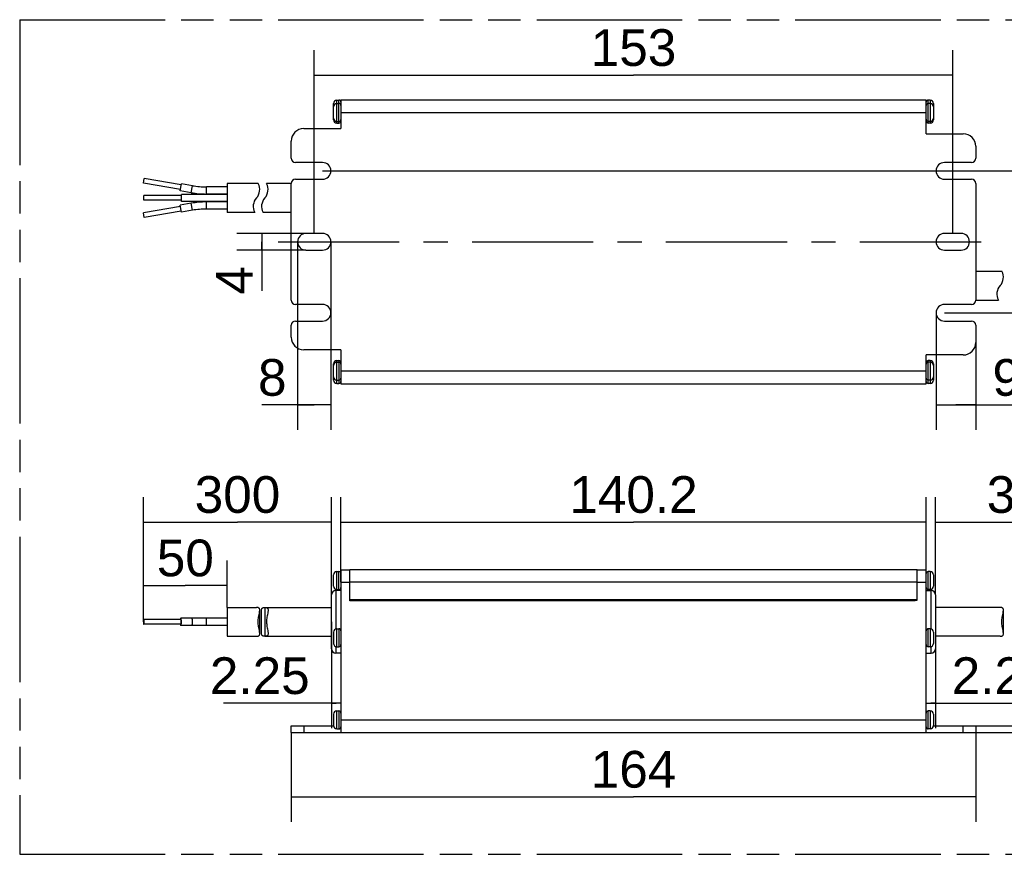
# Model space of a CAD drawing. Header units: millimetres. Extents: x 0 to 210, y 0 to 297.
# Tile 3 of 10: x 50 to 109, y 133 to 183. Entities that reach past the tile are written whole.
import ezdxf
from ezdxf.enums import TextEntityAlignment as Align

# ---------------------------------------------------------------- set-up
doc = ezdxf.new("R2010")
doc.units = ezdxf.units.MM
doc.header["$LTSCALE"] = 19.36
doc.linetypes.add('CENTER', pattern=[0.6, 0.375, -0.075, 0.075, -0.075])
doc.linetypes.add('PHANTOM', pattern=[0.8, 0.45, -0.05, 0.1, -0.05, 0.1, -0.05])
doc.layers.get('0').update_dxf_attribs({"linetype": 'CONTINUOUS'})
for name, color, linetype in [('DEFAULT_3', 7, 'PHANTOM'), ('Z_AXIS', 7, 'CONTINUOUS'), ('Z_DIM_2D', 7, 'CONTINUOUS')]:
    doc.layers.add(name, color=color, linetype=linetype)
doc.styles.add('TEXTSTYLE_3', font='helveticaneueltw1g-ltcn.otf')
doc.dimstyles.new('DIMSTYLE_2', dxfattribs={"dimtxt": 2.2, "dimasz": 3.5, "dimexe": 1.5, "dimexo": 0, "dimgap": 0.55, "dimtad": 1, "dimdec": 4, "dimlfac": 4, "dimdsep": 46, "dimtxsty": 'TEXTSTYLE_3', "dimblk": '_FILLED', "dimblk1": '_FILLED', "dimblk2": '_FILLED', "dimcen": 0.09, "dimclrt": 5, "dimadec": 4, "dimazin": 2, "dimtp": 0.5, "dimtm": 0.5, "dimtfac": 1, "dimtdec": 4, "dimtofl": 0, "dimtmove": 0, "dimatfit": 3, "dimldrblk": '_FILLED', "dimfxl": 0, "dimtolj": 1, "dimarcsym": 0})
doc.dimstyles.new('DIMSTYLE_3', dxfattribs={"dimtxt": 2.2, "dimasz": 3.5, "dimexe": 1.5, "dimexo": 0, "dimgap": 0.55, "dimtad": 1, "dimdec": 1, "dimlfac": 4, "dimdsep": 46, "dimtxsty": 'TEXTSTYLE_3', "dimblk": '_FILLED', "dimblk1": '_FILLED', "dimblk2": '_FILLED', "dimcen": 0.09, "dimclrt": 5, "dimadec": 4, "dimazin": 2, "dimtp": 0.3, "dimtm": 0.3, "dimtfac": 1, "dimtdec": 1, "dimtofl": 0, "dimtmove": 0, "dimatfit": 3, "dimldrblk": '_FILLED', "dimfxl": 0, "dimtolj": 1, "dimarcsym": 0})
doc.dimstyles.new('DIMSTYLE_4', dxfattribs={"dimtxt": 2.2, "dimasz": 3.5, "dimexe": 1.5, "dimexo": 0, "dimgap": 0.55, "dimtad": 1, "dimdec": 1, "dimlfac": 4, "dimdsep": 46, "dimtxsty": 'TEXTSTYLE_3', "dimblk": '_FILLED', "dimblk1": '_FILLED', "dimblk2": '_FILLED', "dimcen": 0.09, "dimclrt": 5, "dimadec": 4, "dimazin": 2, "dimtp": 0.2, "dimtm": 0.2, "dimtfac": 1, "dimtdec": 1, "dimtofl": 0, "dimtmove": 0, "dimatfit": 3, "dimldrblk": '_FILLED', "dimfxl": 0, "dimtolj": 1, "dimarcsym": 0})
doc.dimstyles.new('DIMSTYLE_5', dxfattribs={"dimtxt": 2.2, "dimasz": 3.5, "dimexe": 1.5, "dimexo": 0, "dimgap": 0.55, "dimtad": 1, "dimdec": 4, "dimlfac": 4, "dimdsep": 46, "dimtxsty": 'TEXTSTYLE_3', "dimblk": '_FILLED', "dimblk1": '_FILLED', "dimblk2": '_FILLED', "dimcen": 0.09, "dimclrt": 5, "dimadec": 4, "dimazin": 2, "dimtp": 0.1, "dimtm": 0.1, "dimtfac": 1, "dimtdec": 4, "dimtofl": 0, "dimtmove": 0, "dimatfit": 3, "dimldrblk": '_FILLED', "dimfxl": 0, "dimtolj": 1, "dimarcsym": 0})
doc.dimstyles.new('DIMSTYLE_6', dxfattribs={"dimtxt": 2.2, "dimasz": 3.5, "dimexe": 1.5, "dimexo": 0, "dimgap": 0.55, "dimtad": 1, "dimdec": 4, "dimlfac": 4, "dimdsep": 46, "dimtxsty": 'TEXTSTYLE_3', "dimblk": '_FILLED', "dimblk1": '_FILLED', "dimblk2": '_FILLED', "dimcen": 0.09, "dimclrt": 5, "dimadec": 4, "dimazin": 2, "dimtp": 0.2, "dimtm": 0.2, "dimtfac": 1, "dimtdec": 4, "dimtofl": 0, "dimtmove": 0, "dimatfit": 3, "dimldrblk": '_FILLED', "dimfxl": 0, "dimtolj": 1, "dimarcsym": 0})
doc.dimstyles.new('DIMSTYLE_7', dxfattribs={"dimtxt": 2.2, "dimasz": 3.5, "dimexe": 1.5, "dimexo": 0, "dimgap": 0.55, "dimtad": 1, "dimdec": 1, "dimlfac": 4, "dimdsep": 46, "dimtxsty": 'TEXTSTYLE_3', "dimblk": '_FILLED', "dimblk1": '_FILLED', "dimblk2": '_FILLED', "dimcen": 0.09, "dimclrt": 5, "dimadec": 4, "dimazin": 2, "dimtp": 0.1, "dimtm": 0.1, "dimtfac": 1, "dimtdec": 1, "dimtofl": 0, "dimtmove": 0, "dimatfit": 3, "dimldrblk": '_FILLED', "dimfxl": 0, "dimtolj": 1, "dimarcsym": 0})
doc.dimstyles.new('DIMSTYLE_8', dxfattribs={"dimtxt": 2.2, "dimasz": 3.5, "dimexe": 1.5, "dimexo": 0, "dimgap": 0.55, "dimtad": 1, "dimlfac": 4, "dimdsep": 46, "dimtxsty": 'TEXTSTYLE_3', "dimblk": '_FILLED', "dimblk1": '_FILLED', "dimblk2": '_FILLED', "dimcen": 0.09, "dimclrt": 5, "dimadec": 4, "dimazin": 2, "dimtp": 0.1, "dimtm": 0.1, "dimtfac": 1, "dimtofl": 0, "dimtmove": 0, "dimatfit": 3, "dimldrblk": '_FILLED', "dimfxl": 0, "dimtolj": 1, "dimarcsym": 0})

# ---------------------------------------------------------------- blocks, each defined once
blk = doc.blocks.new('*D3')
at = {"layer": 'Z_DIM_2D', "color": 2, "linetype": 'Continuous', "transparency": 16777216}
for p, q in [((69.376, 148.98), (69.376, 154.085)), ((104.426, 148.98), (104.426, 154.085)), ((69.376, 152.585), (86.901, 152.585)), ((104.426, 152.585), (86.901, 152.585))]:
    blk.add_line(p, q, dxfattribs=at)
at = {"layer": 'Z_DIM_2D', "color": 5, "linetype": 'Continuous', "transparency": 16777216, "style": 'TEXTSTYLE_3'}
blk.add_text('140.2', height=2.2, dxfattribs=at).set_placement((86.901, 153.135), align=Align.CENTER)
blk = doc.blocks.new('_FILLED')
at = {"color": 0, "linetype": 'ByBlock'}
blk.add_solid([(0, 0), (-1, 0.125), (-1, -0.125)], dxfattribs=at)
blk = doc.blocks.new('_NONE')
blk = doc.blocks.new('*D5')
at = {"layer": 'Z_DIM_2D', "color": 2, "linetype": 'Continuous', "transparency": 16777216}
for p, q in [((66.401, 139.98), (66.401, 134.623)), ((107.401, 139.98), (107.401, 134.623)), ((66.401, 136.123), (86.901, 136.123)), ((107.401, 136.123), (86.901, 136.123))]:
    blk.add_line(p, q, dxfattribs=at)
at = {"layer": 'Z_DIM_2D', "color": 5, "linetype": 'Continuous', "transparency": 16777216, "style": 'TEXTSTYLE_3'}
blk.add_text('164', height=2.2, dxfattribs=at).set_placement((86.901, 136.673), align=Align.CENTER)
blk = doc.blocks.new('*D6')
at = {"layer": 'Z_DIM_2D', "color": 2, "linetype": 'Continuous', "transparency": 16777216}
for p, q in [((57.538, 153.135), (57.538, 154.085)), ((68.813, 153.135), (68.813, 154.085)), ((57.538, 146.605), (57.538, 153.135)), ((68.813, 148.23), (68.813, 153.135)), ((57.538, 152.585), (63.176, 152.585)), ((68.813, 152.585), (63.176, 152.585))]:
    blk.add_line(p, q, dxfattribs=at)
at = {"layer": 'Z_DIM_2D', "color": 5, "linetype": 'Continuous', "transparency": 16777216, "style": 'TEXTSTYLE_3'}
blk.add_text('300', height=2.2, dxfattribs=at).set_placement((63.176, 153.135), align=Align.CENTER)
blk = doc.blocks.new('*D7')
at = {"layer": 'Z_DIM_2D', "color": 2, "linetype": 'Continuous', "transparency": 16777216}
for p, q in [((57.538, 149.336), (57.538, 150.286)), ((62.563, 149.336), (62.563, 150.286)), ((57.538, 146.605), (57.538, 149.336)), ((62.563, 147.468), (62.563, 149.336)), ((57.538, 148.786), (60.051, 148.786)), ((62.563, 148.786), (60.051, 148.786))]:
    blk.add_line(p, q, dxfattribs=at)
at = {"layer": 'Z_DIM_2D', "color": 5, "linetype": 'Continuous', "transparency": 16777216, "style": 'TEXTSTYLE_3'}
blk.add_text('50', height=2.2, dxfattribs=at).set_placement((60.051, 149.336), align=Align.CENTER)
blk = doc.blocks.new('*D8')
at = {"layer": 'Z_DIM_2D', "color": 2, "linetype": 'Continuous', "transparency": 16777216}
for p, q in [((104.988, 153.135), (104.988, 154.085)), ((116.263, 153.135), (116.263, 154.085)), ((104.988, 148.23), (104.988, 153.135)), ((116.263, 146.605), (116.263, 153.135)), ((104.988, 152.585), (110.625, 152.585)), ((116.263, 152.585), (110.625, 152.585))]:
    blk.add_line(p, q, dxfattribs=at)
at = {"layer": 'Z_DIM_2D', "color": 5, "linetype": 'Continuous', "transparency": 16777216, "style": 'TEXTSTYLE_3'}
blk.add_text('300', height=2.2, dxfattribs=at).set_placement((110.625, 153.135), align=Align.CENTER)
blk = doc.blocks.new('*D10')
at = {"layer": 'Z_DIM_2D', "color": 2, "linetype": 'Continuous', "transparency": 16777216}
for p, q in [((67.276, 169.874), (63.135, 169.874)), ((64.635, 169.874), (64.635, 169.374)), ((64.635, 168.874), (64.635, 169.374)), ((64.635, 169.374), (64.635, 166.441)), ((67.276, 168.874), (63.135, 168.874))]:
    blk.add_line(p, q, dxfattribs=at)
at = {"layer": 'Z_DIM_2D', "color": 5, "linetype": 'Continuous', "transparency": 16777216, "style": 'TEXTSTYLE_3'}
blk.add_text('4', height=2.2, rotation=90, dxfattribs=at).set_placement((64.085, 167.918), align=Align.RIGHT)
blk = doc.blocks.new('*D11')
at = {"layer": 'Z_DIM_2D', "color": 2, "linetype": 'Continuous', "transparency": 16777216}
for p, q in [((68.276, 173.624), (121.774, 173.624)), ((120.274, 173.624), (120.274, 169.374)), ((120.274, 165.124), (120.274, 169.374)), ((105.526, 165.124), (121.774, 165.124))]:
    blk.add_line(p, q, dxfattribs=at)
at = {"layer": 'Z_DIM_2D', "color": 5, "linetype": 'Continuous', "transparency": 16777216, "style": 'TEXTSTYLE_3'}
blk.add_text('34', height=2.2, rotation=90, dxfattribs=at).set_placement((119.724, 169.374), align=Align.CENTER)
blk = doc.blocks.new('*D12')
at = {"layer": 'Z_DIM_2D', "color": 2, "linetype": 'Continuous', "transparency": 16777216}
for p, q in [((66.776, 169.374), (66.776, 158.1)), ((68.776, 169.374), (68.776, 158.1)), ((67.776, 159.6), (64.637, 159.6)), ((66.776, 159.6), (67.776, 159.6)), ((68.776, 159.6), (67.776, 159.6))]:
    blk.add_line(p, q, dxfattribs=at)
at = {"layer": 'Z_DIM_2D', "color": 5, "linetype": 'Continuous', "transparency": 16777216, "style": 'TEXTSTYLE_3'}
blk.add_text('8', height=2.2, dxfattribs=at).set_placement((66.115, 160.15), align=Align.RIGHT)
blk = doc.blocks.new('*D13')
at = {"layer": 'Z_DIM_2D', "color": 2, "linetype": 'Continuous', "transparency": 16777216}
for p, q in [((67.776, 169.874), (67.776, 180.86)), ((106.026, 169.874), (106.026, 180.86)), ((67.776, 179.36), (86.901, 179.36)), ((106.026, 179.36), (86.901, 179.36))]:
    blk.add_line(p, q, dxfattribs=at)
at = {"layer": 'Z_DIM_2D', "color": 5, "linetype": 'Continuous', "transparency": 16777216, "style": 'TEXTSTYLE_3'}
blk.add_text('153', height=2.2, dxfattribs=at).set_placement((86.901, 179.91), align=Align.CENTER)
blk = doc.blocks.new('*D14')
at = {"layer": 'Z_DIM_2D', "color": 2, "linetype": 'Continuous', "transparency": 16777216}
for p, q in [((105.026, 165.124), (105.026, 158.1)), ((107.401, 163.343), (107.401, 158.1)), ((105.026, 159.6), (106.213, 159.6)), ((107.401, 159.6), (106.213, 159.6)), ((106.213, 159.6), (112.097, 159.6))]:
    blk.add_line(p, q, dxfattribs=at)
at = {"layer": 'Z_DIM_2D', "color": 5, "linetype": 'Continuous', "transparency": 16777216, "style": 'TEXTSTYLE_3'}
blk.add_text('9.5', height=2.2, dxfattribs=at).set_placement((108.403, 160.15))
blk = doc.blocks.new('*D17')
at = {"layer": 'Z_DIM_2D', "color": 2, "linetype": 'Continuous', "transparency": 16777216}
for p, q in [((115.414, 140.38), (115.414, 145.38)), ((115.414, 145.38), (115.414, 140.18)), ((106.651, 140.38), (116.914, 140.38)), ((106.651, 139.98), (116.914, 139.98)), ((115.414, 135.551), (115.414, 140.18)), ((115.414, 139.98), (115.414, 135.551))]:
    blk.add_line(p, q, dxfattribs=at)
at = {"layer": 'Z_DIM_2D', "color": 5, "linetype": 'Continuous', "transparency": 16777216, "style": 'TEXTSTYLE_3'}
blk.add_text('1.6', height=2.2, rotation=90, dxfattribs=at).set_placement((114.864, 139.245), align=Align.RIGHT)
blk = doc.blocks.new('*D18')
at = {"layer": 'Z_DIM_2D', "color": 2, "linetype": 'Continuous', "transparency": 16777216}
for p, q in [((68.813, 146.605), (68.813, 140.232)), ((69.094, 141.732), (62.33, 141.732)), ((68.813, 141.732), (69.094, 141.732)), ((69.376, 141.732), (69.094, 141.732))]:
    blk.add_line(p, q, dxfattribs=at)
at = {"layer": 'Z_DIM_2D', "color": 5, "linetype": 'Continuous', "transparency": 16777216, "style": 'TEXTSTYLE_3'}
blk.add_text('2.25', height=2.2, dxfattribs=at).set_placement((67.502, 142.282), align=Align.RIGHT)
blk = doc.blocks.new('*D19')
at = {"layer": 'Z_DIM_2D', "color": 2, "linetype": 'Continuous', "transparency": 16777216}
for p, q in [((104.988, 144.98), (104.988, 140.232)), ((104.426, 141.732), (104.707, 141.732)), ((104.988, 141.732), (104.707, 141.732)), ((104.707, 141.732), (111.134, 141.732))]:
    blk.add_line(p, q, dxfattribs=at)
at = {"layer": 'Z_DIM_2D', "color": 5, "linetype": 'Continuous', "transparency": 16777216, "style": 'TEXTSTYLE_3'}
blk.add_text('2.25', height=2.2, dxfattribs=at).set_placement((105.962, 142.282))

msp = doc.modelspace()

# ---------------------------------------------------------------- linework, layer by layer
at = {"color": 7, "linetype": 'Continuous'}
for p, q in [((68.925503, 176.687091), (68.925503, 177.66189)), ((69.125503, 177.86189), (69.250503, 177.86189)), ((69.125503, 177.660604), (69.250503, 177.660604)), ((69.375503, 177.874422), (104.425503, 177.874422)), ((69.375503, 177.87439), (69.375503, 176.155342)), ((69.900503, 177.886922), (69.900503, 177.87439)), ((69.900503, 177.886922), (103.900503, 177.886922)), ((103.900503, 177.87439), (103.900503, 177.886922)), ((104.425503, 175.843469), (104.425503, 177.87439)), ((104.675503, 177.861922), (104.550503, 177.861922)), ((104.675503, 177.662045), (104.550503, 177.662045)), ((104.875503, 177.661922), (104.875503, 176.686844)), ((69.125503, 176.585604), (69.250503, 176.585604)), ((69.125503, 176.487091), (69.250503, 176.487091)), ((104.675503, 176.587045), (104.550503, 176.587045)), ((104.675503, 176.486844), (104.550503, 176.486844)), ((67.150503, 176.155342), (69.375503, 176.155342)), ((104.425503, 175.843469), (106.650503, 175.843469)), ((66.400503, 174.37439), (66.400503, 175.405342)), ((107.400503, 175.093469), (107.400503, 174.374422)), ((68.275503, 174.12439), (66.650503, 174.12439)), ((107.150503, 174.124422), (105.525503, 174.124422)), ((57.538475, 172.894434), (57.587531, 173.172642)), ((59.754293, 172.503725), (57.538475, 172.894434)), ((59.803348, 172.781933), (57.587531, 173.172642)), ((59.74192, 172.433558), (59.815721, 172.852101)), ((60.481662, 172.734678), (59.815721, 172.852101)), ((62.563003, 172.861945), (62.563003, 171.136945)), ((64.41764, 172.861945), (62.563003, 172.861945)), ((66.400503, 172.861945), (64.91764, 172.861945)), ((66.400503, 165.87439), (66.400503, 172.87439)), ((66.650503, 173.12439), (68.275503, 173.12439)), ((105.525503, 173.124422), (107.150503, 173.124422)), ((107.400503, 172.874422), (107.400503, 165.874422)), ((60.407862, 172.316134), (59.74192, 172.433558)), ((62.563003, 172.661945), (61.313003, 172.661945)), ((62.563003, 172.236945), (61.313003, 172.236945)), ((57.563003, 171.858195), (57.563003, 172.140695)), ((59.813003, 172.140695), (57.563003, 172.140695)), ((59.813003, 171.858195), (57.563003, 171.858195)), ((60.407862, 171.682755), (59.74192, 171.565332)), ((59.813003, 171.786945), (59.813003, 172.211945)), ((62.563003, 172.211945), (59.813003, 172.211945)), ((62.563003, 171.786945), (59.813003, 171.786945)), ((62.563003, 171.761945), (61.313003, 171.761945)), ((59.754293, 171.495164), (57.538475, 171.104456)), ((57.587531, 170.826247), (57.538475, 171.104456)), ((59.803348, 171.216956), (57.587531, 170.826247)), ((59.815721, 171.146788), (59.74192, 171.565332)), ((60.481662, 171.264212), (59.815721, 171.146788)), ((62.563003, 171.336945), (61.313003, 171.336945)), ((64.208271, 171.136945), (62.563003, 171.136945)), ((66.400503, 171.136945), (64.708271, 171.136945)), ((68.275503, 169.87439), (67.275503, 169.87439)), ((106.525503, 169.874422), (105.525503, 169.874422)), ((67.275503, 168.87439), (68.275503, 168.87439)), ((105.525503, 168.874422), (106.525503, 168.874422)), ((107.400503, 167.611922), (108.967687, 167.611922)), ((107.400503, 165.886922), (108.758319, 165.886922)), ((68.275503, 165.62439), (66.650503, 165.62439)), ((107.150503, 165.624422), (105.525503, 165.624422)), ((66.650503, 164.62439), (68.275503, 164.62439)), ((105.525503, 164.624422), (107.150503, 164.624422)), ((66.400503, 163.655342), (66.400503, 164.37439)), ((107.400503, 164.374422), (107.400503, 163.343469)), ((69.375503, 162.905342), (67.150503, 162.905342)), ((69.375503, 162.905342), (69.375503, 160.874422)), ((69.125503, 162.261968), (69.250503, 162.261968)), ((106.650503, 162.593469), (104.425503, 162.593469)), ((104.425503, 160.874422), (104.425503, 162.593469)), ((104.675503, 162.261721), (104.550503, 162.261721)), ((68.925503, 161.08689), (68.925503, 162.061968)), ((69.125503, 162.161766), (69.250503, 162.161766)), ((104.675503, 162.163208), (104.550503, 162.163208)), ((104.875503, 162.061721), (104.875503, 161.086922)), ((69.125503, 161.086766), (69.250503, 161.086766)), ((104.675503, 161.088208), (104.550503, 161.088208)), ((69.125503, 160.88689), (69.250503, 160.88689)), ((69.375503, 160.874422), (104.425503, 160.874422)), ((104.675503, 160.886922), (104.550503, 160.886922)), ((68.925503, 148.743172), (68.925503, 149.420273)), ((69.125503, 149.618172), (69.250503, 149.618172)), ((69.375503, 149.730275), (69.375503, 139.980328)), ((69.375503, 149.730275), (69.900503, 149.730275)), ((69.900503, 147.855328), (69.900503, 149.742828)), ((69.900503, 149.742828), (103.900503, 149.742828)), ((103.900503, 147.90972), (103.900503, 149.742828)), ((103.900503, 149.730275), (104.425503, 149.730275)), ((104.425503, 139.980328), (104.425503, 149.730275)), ((104.675503, 149.620273), (104.550503, 149.620273)), ((104.875503, 149.420273), (104.875503, 148.743172)), ((68.813003, 144.980296), (68.813003, 148.230291)), ((69.375503, 148.480296), (69.063003, 148.480296)), ((69.125503, 148.543172), (69.250503, 148.543172)), ((104.425503, 148.480328), (104.738003, 148.480328)), ((104.675503, 148.545273), (104.550503, 148.545273)), ((104.988003, 148.230323), (104.988003, 144.980328)), ((62.563003, 147.467796), (64.313082, 147.467796)), ((62.563003, 147.467789), (62.563003, 145.742803)), ((64.813082, 147.467796), (68.813003, 147.467796)), ((103.775503, 147.892828), (69.900503, 147.892828)), ((103.775503, 147.855328), (69.900503, 147.855328)), ((103.775503, 147.90972), (103.900503, 147.90972)), ((103.775503, 147.90972), (103.775503, 147.855328)), ((108.863003, 147.467828), (104.988003, 147.467828)), ((64.508421, 145.905971), (64.508421, 147.304621)), ((64.617585, 145.906096), (64.617585, 147.304495)), ((109.058421, 145.906066), (109.058421, 147.30459)), ((59.77882, 146.746578), (57.563003, 146.746578)), ((59.77882, 146.464078), (57.563003, 146.464078)), ((59.751304, 146.464078), (59.754656, 146.444731)), ((62.563003, 146.817828), (59.77882, 146.817828)), ((62.563003, 146.392828), (59.77882, 146.392828)), ((62.563003, 145.742796), (64.313082, 145.742796)), ((64.813082, 145.742796), (68.813003, 145.742796)), ((68.925503, 145.992796), (68.925503, 145.317796)), ((69.125503, 146.192796), (69.250503, 146.192796)), ((104.675503, 146.192796), (104.550503, 146.192796)), ((104.875503, 145.992796), (104.875503, 145.317796)), ((108.863003, 145.742828), (104.988003, 145.742828)), ((69.125503, 145.117796), (69.250503, 145.117796)), ((104.675503, 145.117796), (104.550503, 145.117796)), ((69.375503, 144.730296), (69.063003, 144.730296)), ((104.425503, 144.730328), (104.738003, 144.730328)), ((68.925503, 141.067928), (68.925503, 140.392928)), ((69.125503, 141.267928), (69.250503, 141.267928)), ((104.675503, 141.267816), (104.550503, 141.267816)), ((104.875503, 141.067816), (104.875503, 140.392816)), ((66.400503, 139.980328), (66.400503, 140.380328)), ((66.400503, 140.380328), (68.925503, 140.380328)), ((66.400503, 139.980328), (107.400503, 139.980328)), ((69.125503, 140.192928), (69.250503, 140.192928)), ((104.675503, 140.192816), (104.550503, 140.192816)), ((104.875503, 140.380328), (107.400503, 140.380328)), ((107.400503, 140.380328), (107.400503, 139.980328))]:
    msp.add_line(p, q, dxfattribs=at)
at = {"color": 9, "linetype": 'Continuous'}
for p, q in [((69.125503, 176.487091), (69.125503, 177.86189)), ((69.250503, 176.487091), (69.250503, 177.86189)), ((104.550503, 176.486844), (104.550503, 177.861922)), ((104.675503, 177.861922), (104.675503, 176.486844)), ((69.375503, 177.124438), (104.425503, 177.124438)), ((60.407862, 172.316134), (60.481662, 172.734678)), ((61.313003, 172.236945), (61.313003, 172.661945)), ((60.481662, 171.264212), (60.407862, 171.682755)), ((61.313003, 171.336945), (61.313003, 171.761945)), ((69.125503, 160.88689), (69.125503, 162.261968)), ((69.250503, 162.261968), (69.250503, 160.88689)), ((104.550503, 160.886922), (104.550503, 162.261721)), ((104.675503, 162.261721), (104.675503, 160.886922)), ((104.425503, 161.624374), (69.375503, 161.624374)), ((69.125503, 148.543172), (69.125503, 149.618172)), ((69.250503, 148.543172), (69.250503, 149.618172)), ((104.550503, 148.545273), (104.550503, 149.620273)), ((104.675503, 149.620273), (104.675503, 148.545273)), ((69.375503, 148.980323), (69.900503, 148.980323)), ((103.900503, 148.992828), (69.900503, 148.992828)), ((103.900503, 148.980323), (104.425503, 148.980323)), ((69.063003, 148.480296), (69.063003, 146.182337)), ((104.738003, 146.182337), (104.738003, 148.480328)), ((64.813003, 147.467796), (64.813003, 145.742796)), ((69.900503, 147.942828), (103.900503, 147.942828)), ((61.313003, 146.392828), (61.313003, 146.817828)), ((69.125503, 145.117796), (69.125503, 146.192796)), ((69.250503, 146.192796), (69.250503, 145.117796)), ((104.550503, 145.117796), (104.550503, 146.192796)), ((104.675503, 146.192796), (104.675503, 145.117796)), ((69.063003, 145.128255), (69.063003, 144.730296)), ((104.738003, 144.730328), (104.738003, 145.128255)), ((69.125503, 140.192928), (69.125503, 141.267928)), ((69.250503, 141.267928), (69.250503, 140.192928)), ((104.550503, 140.192816), (104.550503, 141.267816)), ((104.675503, 141.267816), (104.675503, 140.192816)), ((69.375503, 140.73028), (104.425503, 140.73028)), ((67.150503, 140.380328), (67.150503, 139.980328)), ((106.650503, 139.980328), (106.650503, 140.380328))]:
    msp.add_line(p, q, dxfattribs=at)
at = {"color": 7, "linetype": 'Continuous'}
for points in [[(64.508439, 147.304621), (64.508185, 147.317826), (64.505346, 147.348992), (64.499111, 147.376086), (64.489252, 147.399477), (64.475683, 147.419118), (64.458258, 147.43512), (64.436926, 147.447667), (64.41149, 147.456988), (64.382242, 147.463246), (64.349442, 147.466719), (64.313082, 147.467796)], [(64.617565, 147.304495), (64.617832, 147.317997), (64.620684, 147.34905), (64.62692, 147.376078), (64.636778, 147.399447), (64.650348, 147.419086), (64.667785, 147.435096), (64.689131, 147.447653), (64.714583, 147.456979), (64.743834, 147.463239), (64.77661, 147.466714), (64.813003, 147.467796)], [(64.813003, 147.467796), (64.849442, 147.466719), (64.882242, 147.463246), (64.91149, 147.456988), (64.936926, 147.447667), (64.958258, 147.43512), (64.975683, 147.419118), (64.989252, 147.399477), (64.999111, 147.376086), (65.005346, 147.348992), (65.008185, 147.317826), (65.008439, 147.304621)], [(109.058441, 147.30459), (109.058175, 147.318066), (109.055325, 147.349115), (109.049091, 147.37614), (109.039233, 147.399505), (109.025664, 147.419141), (109.008227, 147.435149), (108.98688, 147.447702), (108.961426, 147.457024), (108.932174, 147.463279), (108.899396, 147.46675), (108.863003, 147.467828)], [(64.41764, 146.605296), (64.419274, 146.675415), (64.423845, 146.746765), (64.43169, 146.819266), (64.441802, 146.890897), (64.453647, 146.959935), (64.46615, 147.025781), (64.489373, 147.144991)], [(64.489373, 147.144991), (64.49813, 147.196193), (64.50445, 147.241931), (64.507827, 147.282281), (64.508439, 147.304621)], [(64.989373, 147.144991), (64.96615, 147.025781), (64.953647, 146.959935), (64.941802, 146.890897), (64.93169, 146.819266), (64.923845, 146.746765), (64.919274, 146.675415), (64.91764, 146.605296)], [(65.008439, 147.304621), (65.007827, 147.282281), (65.00445, 147.241931), (64.99813, 147.196193), (64.989373, 147.144991)], [(108.967687, 146.605328), (108.969348, 146.675897), (108.973961, 146.747612), (108.981869, 146.820387), (108.992043, 146.8922), (109.00393, 146.961335), (109.016449, 147.027184), (109.039595, 147.146123)], [(109.039595, 147.146123), (109.048281, 147.197086), (109.054528, 147.242574), (109.057852, 147.2827), (109.058441, 147.30459)], [(57.563003, 146.746529), (57.558744, 146.744432), (57.554617, 146.738014), (57.550739, 146.727654), (57.547242, 146.713494), (57.544214, 146.696122), (57.541769, 146.675929), (57.539954, 146.653638), (57.538867, 146.630212), (57.538475, 146.605328)], [(57.538475, 146.605328), (57.538867, 146.580444), (57.539954, 146.557018), (57.541769, 146.534727), (57.544214, 146.514534), (57.547242, 146.497161), (57.550739, 146.483002), (57.554617, 146.472642), (57.558744, 146.466224), (57.563003, 146.464127)], [(57.587531, 146.605328), (57.587139, 146.630212), (57.586052, 146.653638), (57.584237, 146.675929), (57.581792, 146.696122), (57.578764, 146.713494), (57.575267, 146.727654), (57.571389, 146.738014), (57.567262, 146.744432), (57.563003, 146.746529)], [(57.563003, 146.464127), (57.567262, 146.466224), (57.571389, 146.472642), (57.575267, 146.483002), (57.578764, 146.497161), (57.581792, 146.514534), (57.584237, 146.534727), (57.586052, 146.557018), (57.587139, 146.580444), (57.587531, 146.605328)], [(59.77882, 146.817795), (59.773569, 146.815665), (59.768426, 146.809189), (59.763491, 146.798625), (59.758874, 146.784067), (59.754656, 146.765925), (59.751304, 146.746578)], [(59.754656, 146.444731), (59.758874, 146.426589), (59.763491, 146.412031), (59.768426, 146.401467), (59.773569, 146.394991), (59.77882, 146.392861)], [(59.802985, 146.765925), (59.798767, 146.784067), (59.794149, 146.798625), (59.789215, 146.809189), (59.784072, 146.815665), (59.77882, 146.817795)], [(59.803348, 146.605328), (59.803033, 146.627686), (59.802148, 146.648977), (59.80067, 146.66944), (59.798664, 146.688353), (59.79616, 146.705184), (59.793237, 146.719602), (59.789953, 146.731154), (59.7864, 146.739665), (59.782657, 146.744807), (59.77882, 146.746578)], [(59.77882, 146.464078), (59.782657, 146.465849), (59.7864, 146.470991), (59.789953, 146.479502), (59.793237, 146.491054), (59.79616, 146.505472), (59.798664, 146.522303), (59.80067, 146.541216), (59.802148, 146.561679), (59.803033, 146.58297), (59.803348, 146.605328)], [(59.77882, 146.392861), (59.784072, 146.394991), (59.789215, 146.401467), (59.794149, 146.412031), (59.798767, 146.426589), (59.802985, 146.444731)], [(59.815721, 146.605328), (59.815332, 146.635868), (59.814226, 146.665196), (59.812381, 146.69359), (59.809863, 146.720214), (59.806703, 146.744464), (59.802985, 146.765925)], [(59.802985, 146.444731), (59.806703, 146.466192), (59.809863, 146.490442), (59.812381, 146.517066), (59.814226, 146.54546), (59.815332, 146.574788), (59.815721, 146.605328)], [(64.466429, 146.183387), (64.453903, 146.24924), (64.442011, 146.318382), (64.43183, 146.390205), (64.423918, 146.46299), (64.419302, 146.534716), (64.41764, 146.605296)], [(64.91764, 146.605296), (64.919302, 146.534716), (64.923918, 146.46299), (64.93183, 146.390205), (64.942011, 146.318382), (64.953903, 146.24924), (64.966429, 146.183387)], [(109.01617, 146.184896), (109.003673, 146.250737), (108.991835, 146.319767), (108.981728, 146.39139), (108.973889, 146.46388), (108.96932, 146.53522), (108.967687, 146.605328)], [(64.313082, 145.742796), (64.349397, 145.74387), (64.382175, 145.747336), (64.411429, 145.753587), (64.436884, 145.762905), (64.458232, 145.775455), (64.47567, 145.79146), (64.489239, 145.811093), (64.499095, 145.834455), (64.505328, 145.861477), (64.508175, 145.892521), (64.508441, 145.905971)], [(64.508441, 145.905971), (64.507851, 145.927882), (64.504525, 145.968003), (64.498274, 146.013486), (64.489586, 146.064445), (64.466429, 146.183387)], [(64.813003, 145.742796), (64.776565, 145.743882), (64.743767, 145.747364), (64.714523, 145.75363), (64.689089, 145.762959), (64.66776, 145.775513), (64.650336, 145.791521), (64.636765, 145.811167), (64.626904, 145.834564), (64.620666, 145.861665), (64.617823, 145.892839), (64.617567, 145.906096)], [(65.008441, 145.905971), (65.008175, 145.892521), (65.005328, 145.861477), (64.999095, 145.834455), (64.989239, 145.811093), (64.97567, 145.79146), (64.958232, 145.775455), (64.936884, 145.762905), (64.911429, 145.753587), (64.882175, 145.747336), (64.849397, 145.74387), (64.813003, 145.742796)], [(64.966429, 146.183387), (64.989586, 146.064445), (64.998274, 146.013486), (65.004525, 145.968003), (65.007851, 145.927882), (65.008441, 145.905971)], [(108.863003, 145.742828), (108.899441, 145.743909), (108.932241, 145.747387), (108.961486, 145.753649), (108.986921, 145.762974), (109.008252, 145.775524), (109.025676, 145.79153), (109.039246, 145.811173), (109.049107, 145.834567), (109.055343, 145.861664), (109.058184, 145.892834), (109.058439, 145.906066)], [(109.058439, 145.906066), (109.057828, 145.928385), (109.054454, 145.96874), (109.048136, 146.014482), (109.039383, 146.065688), (109.01617, 146.184896)]]:
    msp.add_lwpolyline(points, dxfattribs=at)
at = {"color": 9, "linetype": 'Continuous'}
for points in [[(60.481662, 146.605328), (60.481287, 146.63557), (60.480168, 146.665196), (60.478328, 146.693604), (60.475805, 146.720214), (60.472649, 146.744486), (60.468927, 146.765925), (60.464712, 146.784094), (60.460091, 146.798625), (60.455158, 146.80922), (60.450014, 146.815665), (60.444762, 146.817828)], [(60.444762, 146.392828), (60.450014, 146.394991), (60.455158, 146.401436), (60.460091, 146.412031), (60.464712, 146.426562), (60.468927, 146.444731), (60.472649, 146.46617), (60.475805, 146.490442), (60.478328, 146.517052), (60.480168, 146.54546), (60.481287, 146.575086), (60.481662, 146.605328)]]:
    msp.add_lwpolyline(points, dxfattribs=at)
at = {"color": 7, "linetype": 'Continuous'}
for centre, radius, start, end in [((69.125503, 177.66189), 0.2, 90, 180), ((69.125503, 177.460604), 0.2, 90, 180), ((69.250503, 177.73689), 0.125, 0, 90), ((69.250503, 177.535604), 0.125, 0, 90), ((104.550503, 177.736922), 0.125, 90, 180), ((104.550503, 177.537045), 0.125, 90, 180), ((104.675503, 177.661922), 0.2, 0, 90), ((104.675503, 177.462045), 0.2, 0, 90), ((69.125503, 176.785604), 0.2, 180, 270), ((69.125503, 176.687091), 0.2, 180, 270), ((69.250503, 176.710604), 0.125, 270, 360), ((69.250503, 176.612091), 0.125, 270, 360), ((104.550503, 176.712045), 0.125, 180, 270), ((104.550503, 176.611844), 0.125, 180, 270), ((104.675503, 176.787045), 0.2, 270, 360), ((104.675503, 176.686844), 0.2, 270, 360), ((67.150503, 175.405342), 0.75, 90, 180), ((106.650503, 175.093469), 0.75, 0, 90), ((66.650503, 174.37439), 0.25, 180, 270), ((68.275503, 173.62439), 0.5, 270, 90), ((105.525503, 173.624422), 0.5, 90, 270), ((107.150503, 174.374422), 0.25, 270, 360), ((63.758421, 172.504272), 0.75, 317.68399723, 28.4829347), ((64.258421, 172.504272), 0.75, 317.68399723, 28.4829347), ((66.650503, 172.87439), 0.25, 90, 180), ((107.150503, 172.874422), 0.25, 0, 90), ((61.313003, 177.449445), 5.2125, 260, 270), ((61.313003, 177.449445), 4.7875, 260, 270), ((61.313003, 166.549445), 5.2125, 90, 100), ((64.867585, 171.494443), 0.75, 137.68399723, 208.46780558), ((65.367585, 171.494443), 0.75, 137.68399723, 208.46780558), ((61.313003, 166.549445), 4.7875, 90, 100), ((67.275503, 169.37439), 0.5, 90, 270), ((68.275503, 169.37439), 0.5, 270, 90), ((105.525503, 169.374422), 0.5, 90, 270), ((106.525503, 169.374422), 0.5, 270, 90), ((108.308421, 167.254336), 0.75, 317.68399723, 28.47536987), ((109.417585, 166.244507), 0.75, 137.68399723, 208.47536987), ((66.650503, 165.87439), 0.25, 180, 270), ((107.150503, 165.874422), 0.25, 270, 360), ((68.275503, 165.12439), 0.5, 270, 90), ((105.525503, 165.124422), 0.5, 90, 270), ((66.650503, 164.37439), 0.25, 90, 180), ((107.150503, 164.374422), 0.25, 0, 90), ((67.150503, 163.655342), 0.75, 180, 270), ((106.650503, 163.343469), 0.75, 270, 360), ((69.125503, 162.061968), 0.2, 90, 180), ((69.250503, 162.136968), 0.125, 0, 90), ((104.550503, 162.136721), 0.125, 90, 180), ((104.675503, 162.061721), 0.2, 0, 90), ((69.125503, 161.961766), 0.2, 90, 180), ((69.250503, 162.036766), 0.125, 0, 90), ((104.550503, 162.038208), 0.125, 90, 180), ((104.675503, 161.963208), 0.2, 0, 90), ((69.125503, 161.286766), 0.2, 180, 270), ((69.125503, 161.08689), 0.2, 180, 270), ((69.250503, 161.211766), 0.125, 270, 360), ((104.550503, 161.213208), 0.125, 180, 270), ((104.675503, 161.288208), 0.2, 270, 360), ((104.675503, 161.086922), 0.2, 270, 360), ((69.250503, 161.01189), 0.125, 270, 360), ((104.550503, 161.011922), 0.125, 180, 270), ((69.125503, 149.420273), 0.2, 90, 180), ((69.125503, 149.418172), 0.2, 90, 180), ((69.250503, 149.495273), 0.125, 0, 90), ((69.250503, 149.493172), 0.125, 0, 90), ((104.550503, 149.495273), 0.125, 90, 180), ((104.675503, 149.420273), 0.2, 0, 90), ((69.125503, 148.743172), 0.2, 180, 270), ((69.250503, 148.668172), 0.125, 270, 360), ((104.550503, 148.670273), 0.125, 180, 270), ((104.550503, 148.668172), 0.125, 180, 270), ((104.675503, 148.745273), 0.2, 270, 360), ((104.675503, 148.743172), 0.2, 270, 360), ((69.063003, 148.230296), 0.25, 90, 180), ((104.738003, 148.230328), 0.25, 0, 90), ((69.125503, 145.992796), 0.2, 90, 180), ((69.250503, 146.067796), 0.125, 0, 90), ((104.550503, 146.067796), 0.125, 90, 180), ((104.675503, 145.992796), 0.2, 0, 90), ((69.125503, 145.317796), 0.2, 180, 270), ((69.250503, 145.242796), 0.125, 270, 360), ((104.550503, 145.242796), 0.125, 180, 270), ((104.675503, 145.317796), 0.2, 270, 360), ((69.063003, 144.980296), 0.25, 180, 270), ((104.738003, 144.980328), 0.25, 270, 360), ((69.125503, 141.067928), 0.2, 90, 180), ((69.250503, 141.142928), 0.125, 0, 90), ((104.550503, 141.142816), 0.125, 90, 180), ((104.675503, 141.067816), 0.2, 0, 90), ((69.125503, 140.392816), 0.2, 180, 270), ((104.675503, 140.392816), 0.2, 270, 360), ((69.250503, 140.317928), 0.125, 270, 360), ((104.550503, 140.317816), 0.125, 180, 270)]:
    msp.add_arc(centre, radius, start, end, dxfattribs=at)
at = {"layer": 'DEFAULT_3', "color": 91, "linetype": 'PHANTOM', "true_color": 0x80ff80}
for p, q in [((50.128636, 182.68), (50.128636, 132.68)), ((50.128636, 182.68), (150.128636, 182.68)), ((50.128636, 132.68), (150.128636, 132.68))]:
    msp.add_line(p, q, dxfattribs=at)
at = {"layer": 'Z_AXIS', "color": 7, "linetype": 'CENTER'}
msp.add_line((65.609776, 169.37439), (108.374723, 169.37439), dxfattribs=at)

# ---------------------------------------------------------------- dimensions: what is measured, and where the dimension line sits
at = {"layer": 'Z_DIM_2D', "color": 2, "linetype": 'Continuous'}
for base, p1, p2, dimstyle, picture, middle in [((106.025503, 179.360158), (67.775503, 169.87439), (106.025503, 169.874422), 'DIMSTYLE_2', '*D13', (86.945654, 179.360158)), ((68.775503, 159.600277), (66.775503, 169.37439), (68.775503, 169.37439), 'DIMSTYLE_6', '*D12', (65.37575, 159.600277)), ((104.425503, 152.584602), (69.375503, 148.980323), (104.425503, 148.980323), 'DIMSTYLE_2', '*D3', (86.937441, 152.584602)), ((69.375503, 141.731843), (68.813003, 146.605296), (69.375503, 140.73028), 'DIMSTYLE_8', '*D18', (64.919948, 141.731843)), ((104.988003, 141.731843), (104.425503, 140.73028), (104.988003, 144.980328), 'DIMSTYLE_8', '*D19', (108.551797, 141.731843)), ((107.400503, 136.122878), (66.400503, 139.980328), (107.400503, 139.980328), 'DIMSTYLE_2', '*D5', (86.95797, 136.122878))]:
    dim = msp.add_linear_dim(base=base, p1=p1, p2=p2, dimstyle=dimstyle, override={"dimblk1": 'NONE', "dimblk2": 'NONE', "dimsah": 1}, dxfattribs=at)
    dim.commit()
    dim.dimension.update_dxf_attribs({"geometry": picture, "text_midpoint": middle, "dimtype": 160})
for base, p1, p2, angle, dimstyle, picture, middle in [((120.273713, 165.124422), (68.275503, 173.62439), (105.525503, 165.124422), 270, 'DIMSTYLE_3', '*D11', (120.273713, 169.382612)), ((64.634661, 168.87439), (67.275503, 169.87439), (67.275503, 168.87439), 270, 'DIMSTYLE_5', '*D10', (64.634661, 167.175494)), ((105.025503, 159.600277), (107.400503, 163.343469), (105.025503, 165.124422), 180, 'DIMSTYLE_6', '*D14', (110.246259, 159.600277)), ((115.41402, 139.980328), (106.650503, 140.380328), (106.650503, 139.980328), 270, 'DIMSTYLE_7', '*D17', (115.41402, 137.447168))]:
    dim = msp.add_linear_dim(base=base, p1=p1, p2=p2, angle=angle, dimstyle=dimstyle, override={"dimblk1": 'NONE', "dimblk2": 'NONE', "dimsah": 1}, dxfattribs=at)
    dim.commit()
    dim.dimension.update_dxf_attribs({"geometry": picture, "text_midpoint": middle, "dimtype": 160})
for base, p1, text, dimstyle, picture, middle in [((57.538475, 152.584602), (68.813003, 148.230296), '300', 'DIMSTYLE_3', '*D6', (63.171635, 152.584602)), ((57.538475, 148.78604), (62.563003, 150.28604), '50', 'DIMSTYLE_4', '*D7', (60.05074, 148.78604))]:
    dim = msp.add_linear_dim(base=base, p1=p1, p2=(57.538475, 146.605328), angle=180, text=text, dimstyle=dimstyle, override={"dimblk1": 'NONE', "dimblk2": 'NONE', "dimsah": 1}, dxfattribs=at)
    dim.commit()
    dim.dimension.update_dxf_attribs({"geometry": picture, "text_midpoint": middle, "dimtype": 160})
dim = msp.add_linear_dim(base=(116.262531, 152.584602), p1=(104.988003, 148.230328), p2=(116.262531, 146.605328), text='300', dimstyle='DIMSTYLE_3', override={"dimblk1": 'NONE', "dimblk2": 'NONE', "dimsah": 1}, dxfattribs=at)
dim.commit()
dim.dimension.update_dxf_attribs({"geometry": '*D8', "text_midpoint": (110.621156, 152.584602), "dimtype": 160})

doc.saveas('drawing.dxf')
